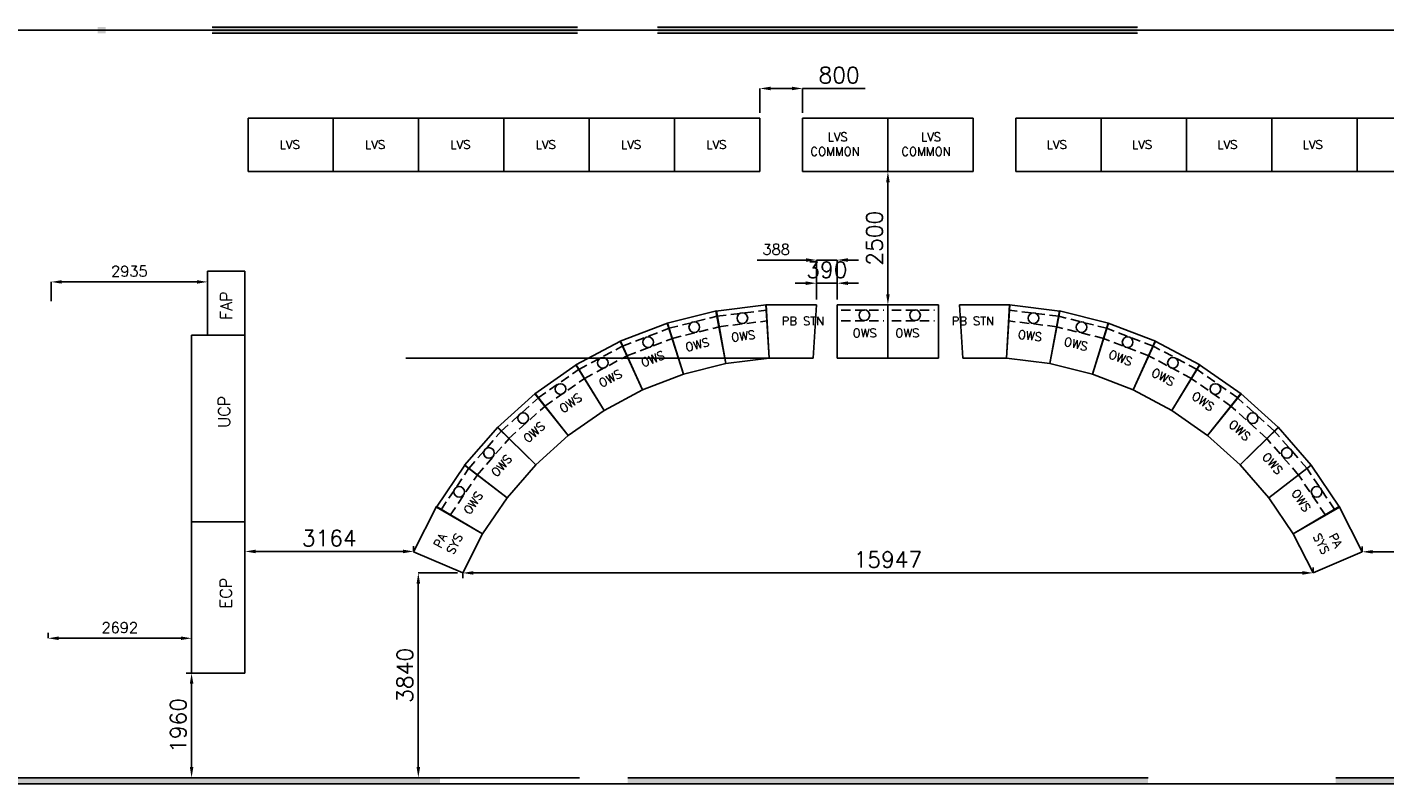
# Model space of a CAD drawing. Extents: x 361682 to 759535, y 756798 to 1113679.
# Tile 79 of 80: x 682576 to 708036, y 958454 to 972641. Entities that reach past the tile are written whole.
import ezdxf

# ---------------------------------------------------------------- set-up
doc = ezdxf.new("R2010")
doc.units = 0
doc.header["$LTSCALE"] = 700
doc.header["$MEASUREMENT"] = 0
doc.header["$PDMODE"] = 2
doc.header["$PDSIZE"] = -1
doc.linetypes.add('HIDDEN', pattern=[0.375, 0.25, -0.125])
doc.layers.get('0').update_dxf_attribs({"linetype": 'CONTINUOUS'})
doc.layers.get('DEFPOINTS').update_dxf_attribs({"linetype": 'CONTINUOUS'})
for name, color, linetype in [('GRID', 9, 'CONTINUOUS'), ('OWS', 7, 'CONTINUOUS'), ('PNL', 6, 'CONTINUOUS'), ('WALL', 7, 'CONTINUOUS'), ('WALLHATCH', 254, 'CONTINUOUS')]:
    doc.layers.add(name, color=color, linetype=linetype)
doc.styles.add('ROMANS', font='romans.shx')
doc.dimstyles.new('STANDARD$0', dxfattribs={"dimtxt": 200, "dimasz": 200, "dimexe": 0, "dimexo": 100, "dimgap": 100, "dimtad": 1, "dimdec": 0, "dimzin": 0, "dimdsep": 46, "dimtxsty": 'ROMANS', "dimcen": 0.09, "dimclrd": 256, "dimclre": 256, "dimclrt": 256, "dimadec": 0, "dimazin": 0, "dimtfac": 1, "dimtdec": 0, "dimtmove": 0, "dimatfit": 3, "dimfxl": 1, "dimtolj": 1, "dimtzin": 0, "dimlwd": -1, "dimlwe": -1, "dimarcsym": 0})

# ---------------------------------------------------------------- blocks, each defined once
blk = doc.blocks.new('*D933')
at = {"layer": 'DEFPOINTS', "color": 0, "transparency": 16777216}
for p in [(682967, 961183), (685659, 961183), (685659, 961183)]:
    blk.add_point(p, dxfattribs=at)
at = {"layer": 'OWS', "transparency": 16777216}
for p, q in [((682967, 961283), (682967, 961183)), ((683167, 961183), (685459, 961183)), ((685659, 961283), (685659, 961183))]:
    blk.add_line(p, q, dxfattribs=at)
for points in [[(683167, 961217), (683167, 961150), (682967, 961183)], [(685459, 961217), (685459, 961150), (685659, 961183)]]:
    blk.add_solid(points, dxfattribs=at)
at = {"layer": 'OWS', "transparency": 16777216, "insert": (684313, 961383), "char_height": 200, "attachment_point": 5, "style": 'ROMANS'}
blk.add_mtext('\\A1;2692', dxfattribs=at)
blk = doc.blocks.new('*D934')
at = {"layer": 'DEFPOINTS', "color": 0, "transparency": 16777216}
for p in [(686659, 962811), (689823, 962811), (686659, 962246)]:
    blk.add_point(p, dxfattribs=at)
at = {"layer": 'OWS', "transparency": 16777216}
for p, q in [((686659, 962346), (686659, 962811)), ((689623, 962811), (686859, 962811)), ((689823, 962911), (689823, 962811))]:
    blk.add_line(p, q, dxfattribs=at)
for points in [[(686859, 962844), (686859, 962778), (686659, 962811)], [(689623, 962844), (689623, 962778), (689823, 962811)]]:
    blk.add_solid(points, dxfattribs=at)
at = {"layer": 'OWS', "transparency": 16777216, "insert": (688241, 963061), "char_height": 300, "attachment_point": 5, "style": 'ROMANS'}
blk.add_mtext('\\A1;3164', dxfattribs=at)
blk = doc.blocks.new('*D935')
at = {"layer": 'DEFPOINTS', "color": 0, "transparency": 16777216}
for p in [(690744, 962408), (689911, 958569), (690373, 958569)]:
    blk.add_point(p, dxfattribs=at)
at = {"layer": 'OWS', "transparency": 16777216}
for p, q in [((690644, 962408), (689911, 962408)), ((689911, 962208), (689911, 958769)), ((690273, 958569), (689911, 958569))]:
    blk.add_line(p, q, dxfattribs=at)
for points in [[(689878, 962208), (689945, 962208), (689911, 962408)], [(689878, 958769), (689945, 958769), (689911, 958569)]]:
    blk.add_solid(points, dxfattribs=at)
at = {"layer": 'OWS', "transparency": 16777216, "insert": (689661, 960488), "char_height": 300, "attachment_point": 5, "rotation": 90, "style": 'ROMANS'}
blk.add_mtext('\\A1;3840', dxfattribs=at)
blk = doc.blocks.new('*D936')
at = {"layer": 'DEFPOINTS', "color": 0, "transparency": 16777216}
for p in [(690744, 962408), (706691, 962408), (706691, 962408)]:
    blk.add_point(p, dxfattribs=at)
at = {"layer": 'OWS', "transparency": 16777216}
for p, q in [((706691, 962508), (706691, 962408)), ((690744, 962308), (690744, 962408)), ((690944, 962408), (706491, 962408))]:
    blk.add_line(p, q, dxfattribs=at)
for points in [[(690944, 962442), (690944, 962375), (690744, 962408)], [(706491, 962442), (706491, 962375), (706691, 962408)]]:
    blk.add_solid(points, dxfattribs=at)
at = {"layer": 'OWS', "transparency": 16777216, "insert": (698717, 962658), "char_height": 300, "attachment_point": 5, "style": 'ROMANS'}
blk.add_mtext('\\A1;15947', dxfattribs=at)
blk = doc.blocks.new('*D937')
at = {"layer": 'DEFPOINTS', "color": 0, "transparency": 16777216}
for p in [(707611, 962804), (710775, 962804), (710775, 962804)]:
    blk.add_point(p, dxfattribs=at)
at = {"layer": 'OWS', "transparency": 16777216}
for p, q in [((707611, 962904), (707611, 962804)), ((707811, 962804), (710575, 962804)), ((710775, 962904), (710775, 962804))]:
    blk.add_line(p, q, dxfattribs=at)
for points in [[(707811, 962838), (707811, 962771), (707611, 962804)], [(710575, 962838), (710575, 962771), (710775, 962804)]]:
    blk.add_solid(points, dxfattribs=at)
at = {"layer": 'OWS', "transparency": 16777216, "insert": (709193, 963054), "char_height": 300, "attachment_point": 5, "style": 'ROMANS'}
blk.add_mtext('\\A1;3164', dxfattribs=at)
blk = doc.blocks.new('*D938')
at = {"layer": 'DEFPOINTS', "color": 0, "transparency": 16777216}
for p in [(685659, 960529), (685659, 958569), (685659, 958569)]:
    blk.add_point(p, dxfattribs=at)
at = {"layer": 'OWS', "transparency": 16777216}
for p, q in [((685559, 960529), (685659, 960529)), ((685659, 960329), (685659, 958769)), ((685559, 958569), (685659, 958569))]:
    blk.add_line(p, q, dxfattribs=at)
for points in [[(685626, 960329), (685693, 960329), (685659, 960529)], [(685626, 958769), (685693, 958769), (685659, 958569)]]:
    blk.add_solid(points, dxfattribs=at)
at = {"layer": 'OWS', "transparency": 16777216, "insert": (685409, 959549), "char_height": 300, "attachment_point": 5, "rotation": 90, "style": 'ROMANS'}
blk.add_mtext('\\A1;1960', dxfattribs=at)
blk = doc.blocks.new('*D939')
at = {"layer": 'DEFPOINTS', "color": 0, "transparency": 16777216}
for p in [(685959, 968069), (683025, 967865), (683025, 967401)]:
    blk.add_point(p, dxfattribs=at)
at = {"layer": 'OWS', "transparency": 16777216}
for p, q in [((683025, 967501), (683025, 967865)), ((685759, 967865), (683225, 967865)), ((685959, 967969), (685959, 967865))]:
    blk.add_line(p, q, dxfattribs=at)
for points in [[(683225, 967898), (683225, 967832), (683025, 967865)], [(685759, 967898), (685759, 967832), (685959, 967865)]]:
    blk.add_solid(points, dxfattribs=at)
at = {"layer": 'OWS', "transparency": 16777216, "insert": (684492, 968065), "char_height": 200, "attachment_point": 5, "style": 'ROMANS'}
blk.add_mtext('\\A1;2935', dxfattribs=at)
blk = doc.blocks.new('*D940')
at = {"layer": 'DEFPOINTS', "color": 0, "transparency": 16777216}
for p in [(697379, 968275), (697379, 967459), (697767, 967434)]:
    blk.add_point(p, dxfattribs=at)
at = {"layer": 'PNL', "transparency": 16777216}
for p, q in [((697179, 968275), (696265, 968275)), ((697379, 967559), (697379, 968275)), ((697767, 968275), (697379, 968275)), ((697767, 967534), (697767, 968275)), ((697967, 968275), (698167, 968275))]:
    blk.add_line(p, q, dxfattribs=at)
for points in [[(697179, 968308), (697179, 968241), (697379, 968275)], [(697967, 968308), (697967, 968241), (697767, 968275)]]:
    blk.add_solid(points, dxfattribs=at)
at = {"layer": 'PNL', "transparency": 16777216, "insert": (696622, 968475), "char_height": 200, "attachment_point": 5, "style": 'ROMANS'}
blk.add_mtext('\\A1;388', dxfattribs=at)
blk = doc.blocks.new('*D1511')
at = {"layer": 'DEFPOINTS', "color": 0, "transparency": 16777216}
for p in [(698717, 969934), (698717, 969934), (698717, 967434)]:
    blk.add_point(p, dxfattribs=at)
at = {"layer": 'OWS', "transparency": 16777216}
for p, q in [((698617, 969934), (698717, 969934)), ((698717, 967634), (698717, 969734)), ((698617, 967434), (698717, 967434))]:
    blk.add_line(p, q, dxfattribs=at)
for points in [[(698684, 969734), (698751, 969734), (698717, 969934)], [(698684, 967634), (698751, 967634), (698717, 967434)]]:
    blk.add_solid(points, dxfattribs=at)
at = {"layer": 'OWS', "transparency": 16777216, "insert": (698467, 968684), "char_height": 300, "attachment_point": 5, "rotation": 90, "style": 'ROMANS'}
blk.add_mtext('\\A1;2500', dxfattribs=at)
blk = doc.blocks.new('*D1519')
at = {"layer": 'DEFPOINTS', "color": 0, "transparency": 16777216}
for p in [(697767, 967841), (697378, 967434), (697767, 967434)]:
    blk.add_point(p, dxfattribs=at)
at = {"layer": 'OWS', "transparency": 16777216}
for p, q in [((697178, 967841), (696978, 967841)), ((697378, 967534), (697378, 967841)), ((697378, 967841), (697767, 967841)), ((697767, 967534), (697767, 967841)), ((697967, 967841), (698167, 967841))]:
    blk.add_line(p, q, dxfattribs=at)
for points in [[(697178, 967874), (697178, 967807), (697378, 967841)], [(697967, 967874), (697967, 967807), (697767, 967841)]]:
    blk.add_solid(points, dxfattribs=at)
at = {"layer": 'OWS', "transparency": 16777216, "insert": (697572, 968091), "char_height": 300, "attachment_point": 5, "style": 'ROMANS'}
blk.add_mtext('\\A1;390', dxfattribs=at)
blk = doc.blocks.new('*D1520')
at = {"layer": 'DEFPOINTS', "color": 0, "transparency": 16777216}
for p in [(697117, 971492), (696317, 970934), (697117, 970934)]:
    blk.add_point(p, dxfattribs=at)
at = {"layer": 'OWS', "transparency": 16777216}
for p, q in [((696317, 971034), (696317, 971492)), ((696517, 971492), (696917, 971492)), ((697117, 971034), (697117, 971492)), ((697117, 971492), (698289, 971492))]:
    blk.add_line(p, q, dxfattribs=at)
for points in [[(696517, 971525), (696517, 971458), (696317, 971492)], [(696917, 971525), (696917, 971458), (697117, 971492)]]:
    blk.add_solid(points, dxfattribs=at)
at = {"layer": 'OWS', "transparency": 16777216, "insert": (697803, 971742), "char_height": 300, "attachment_point": 5, "style": 'ROMANS'}
blk.add_mtext('\\A1;800', dxfattribs=at)

msp = doc.modelspace()

# ---------------------------------------------------------------- hatches: boundary and pattern name
at = {"layer": 'WALLHATCH'}
h = msp.add_hatch(dxfattribs=at)
h.set_pattern_fill('DOTS', color=2, scale=500)
h.set_pattern_definition([(0, (1120294.64, 157070.225), (15.625, 31.25), [0, -31.25])])
h.paths.add_polyline_path([(684047.2, 972583.7), (683897.2, 972583.7), (683897.2, 972526.2), (684047.2, 972526.2)])
h.paths.add_polyline_path([(684047.2, 972641.2), (683897.2, 972641.2), (683897.2, 972583.7), (684047.2, 972583.7)])
h.paths.add_polyline_path([(692897.2, 972583.7), (686047.2, 972583.7), (686047.2, 972526.2), (692897.2, 972526.2)])
h.paths.add_polyline_path([(692897.2, 972641.2), (686047.2, 972641.2), (686047.2, 972583.7), (692897.2, 972583.7)])
h.paths.add_polyline_path([(703397.2, 972583.7), (694397.2, 972583.7), (694397.2, 972526.2), (703397.2, 972526.2)])
h.paths.add_polyline_path([(703397.2, 972641.2), (703308.6, 972641.2), (694397.2, 972641.2), (694397.2, 972583.7), (703397.2, 972583.7)])
h = msp.add_hatch(dxfattribs=at)
h.set_pattern_fill('DOTS', color=2, scale=500)
h.set_pattern_definition([(0, (1120294.64, 157070.225), (15.625, 31.25), [0, -31.25])])
h.paths.add_polyline_path([(682967.2, 958568.7), (678157.2, 958568.7), (678157.2, 958453.7), (682967.2, 958453.7)])
h.paths.add_polyline_path([(690317.2, 958568.7), (682967.2, 958568.7), (682967.2, 958453.7), (690317.2, 958453.7)])
h.paths.add_polyline_path([(703597.2, 958568.7), (693837.2, 958568.7), (693837.2, 958453.7), (703597.2, 958453.7)])
h.paths.add_polyline_path([(715852.2, 958568.7), (707117.2, 958568.7), (707117.2, 958453.7), (715852.2, 958453.7)])

# ---------------------------------------------------------------- linework, layer by layer
for p, q in [((692897.2, 972641.2), (686047.2, 972641.2)), ((703397.2, 972641.2), (694397.2, 972641.2)), ((692897.2, 972526.2), (686047.2, 972526.2)), ((703397.2, 972526.2), (694397.2, 972526.2))]:
    msp.add_line(p, q)
at = {"layer": 'GRID', "color": 8}
msp.add_line((727654.6, 972583.7), (664167.2, 972583.7), dxfattribs=at)
at = {"layer": 'OWS'}
for p, q in [((686717.2, 969933.7), (686717.2, 970933.7)), ((686717.2, 970933.7), (688317.2, 970933.7)), ((686717.2, 969933.7), (686717.2, 970933.7)), ((688317.2, 970933.7), (689917.2, 970933.7)), ((688317.2, 969933.7), (688317.2, 970933.7)), ((688317.2, 969933.7), (688317.2, 970933.7)), ((689917.2, 970933.7), (691517.2, 970933.7)), ((689917.2, 969933.7), (689917.2, 970933.7)), ((689917.2, 969933.7), (689917.2, 970933.7)), ((691517.2, 970933.7), (693117.2, 970933.7)), ((691517.2, 969933.7), (691517.2, 970933.7)), ((691517.2, 969933.7), (691517.2, 970933.7)), ((693117.2, 970933.7), (694717.2, 970933.7)), ((693117.2, 969933.7), (693117.2, 970933.7)), ((693117.2, 969933.7), (693117.2, 970933.7)), ((694717.2, 970933.7), (696317.2, 970933.7)), ((694717.2, 969933.7), (694717.2, 970933.7)), ((694717.2, 969933.7), (694717.2, 970933.7)), ((696317.2, 969933.7), (696317.2, 970933.7)), ((697117.2, 970933.7), (698717.2, 970933.7)), ((697117.2, 969933.7), (697117.2, 970933.7)), ((697117.2, 969933.7), (697117.2, 970933.7)), ((698717.2, 969933.7), (698717.2, 970933.7)), ((700317.2, 970933.7), (698717.2, 970933.7)), ((700317.2, 969933.7), (700317.2, 970933.7)), ((700317.2, 969933.7), (700317.2, 970933.7)), ((702717.2, 970933.7), (701117.2, 970933.7)), ((701117.2, 969933.7), (701117.2, 970933.7)), ((702717.2, 969933.7), (702717.2, 970933.7)), ((704317.2, 970933.7), (702717.2, 970933.7)), ((702717.2, 969933.7), (702717.2, 970933.7)), ((704317.2, 969933.7), (704317.2, 970933.7)), ((705917.2, 970933.7), (704317.2, 970933.7)), ((704317.2, 969933.7), (704317.2, 970933.7)), ((705917.2, 969933.7), (705917.2, 970933.7)), ((707517.2, 970933.7), (705917.2, 970933.7)), ((705917.2, 969933.7), (705917.2, 970933.7)), ((707517.2, 969933.7), (707517.2, 970933.7)), ((709117.2, 970933.7), (707517.2, 970933.7)), ((707517.2, 969933.7), (707517.2, 970933.7)), ((686717.2, 969933.7), (688317.2, 969933.7)), ((688317.2, 969933.7), (689917.2, 969933.7)), ((689917.2, 969933.7), (691517.2, 969933.7)), ((691517.2, 969933.7), (693117.2, 969933.7)), ((693117.2, 969933.7), (694717.2, 969933.7)), ((694717.2, 969933.7), (696317.2, 969933.7)), ((697117.2, 969933.7), (698717.2, 969933.7)), ((700317.2, 969933.7), (698717.2, 969933.7)), ((700317.2, 969933.7), (698717.2, 969933.7)), ((702717.2, 969933.7), (701117.2, 969933.7)), ((704317.2, 969933.7), (702717.2, 969933.7)), ((705917.2, 969933.7), (704317.2, 969933.7)), ((707517.2, 969933.7), (705917.2, 969933.7)), ((709117.2, 969933.7), (707517.2, 969933.7))]:
    msp.add_line(p, q, dxfattribs=at)
at = {"layer": 'OWS', "color": 3}
for p, q in [((700317.2, 970933.7), (700317.2, 970483.7)), ((700317.2, 970933.7), (700317.2, 970483.7)), ((685959.4, 968068.6), (686659.4, 968068.6)), ((685959.4, 966868.6), (685959.4, 968068.6)), ((686659.4, 966868.6), (686659.4, 968068.6)), ((685659.4, 964028.6), (685659.4, 966868.6)), ((685659.4, 964028.6), (685659.4, 966868.6)), ((685659.4, 964028.6), (685659.4, 966868.6)), ((685659.4, 966868.6), (686659.4, 966868.6)), ((685659.4, 964028.6), (685659.4, 966868.6)), ((685659.4, 964028.6), (685659.4, 966868.6)), ((686659.4, 960528.6), (686659.4, 966868.6)), ((685659.4, 962028.6), (685659.4, 964028.6)), ((685659.4, 962028.6), (685659.4, 964028.6)), ((685659.4, 960528.6), (685659.4, 964028.6)), ((685659.4, 962028.6), (685659.4, 964028.6)), ((685659.4, 962028.6), (685659.4, 964028.6)), ((685659.4, 963368.6), (686659.4, 963368.6)), ((685659.4, 960528.6), (686659.4, 960528.6))]:
    msp.add_line(p, q, dxfattribs=at)
at = {"layer": 'OWS', "color": 4}
for p, q in [((694578.1, 967090), (695499.9, 967319.8)), ((695499.9, 967319.8), (695678.7, 966333.8)), ((701934.5, 967319.8), (701755.7, 966333.8)), ((702856.3, 967090), (701934.5, 967319.8)), ((694578.1, 967090), (694883.1, 966135.4)), ((702856.3, 967090), (702551.3, 966135.4)), ((692095, 965768.1), (692873.2, 966313)), ((692873.2, 966313), (693393.5, 965456.6)), ((694883.1, 966135.4), (695678.7, 966333.8)), ((702551.3, 966135.4), (701755.7, 966333.8)), ((704561.2, 966313), (704040.8, 965456.6)), ((705339.4, 965768.1), (704561.2, 966313)), ((692095, 965768.1), (692721.8, 964986.2)), ((705339.4, 965768.1), (704712.6, 964986.2)), ((692721.8, 964986.2), (693393.5, 965456.6)), ((704712.6, 964986.2), (704040.8, 965456.6)), ((690250.6, 963644.2), (690781.8, 964431.8)), ((690781.8, 964431.8), (691574.5, 963818.7)), ((706652.6, 964431.8), (705859.9, 963818.7)), ((707183.8, 963644.2), (706652.6, 964431.8)), ((691115.9, 963138.9), (691574.5, 963818.7)), ((706318.4, 963138.9), (705859.9, 963818.7)), ((690250.6, 963644.2), (691115.9, 963138.9)), ((707183.8, 963644.2), (706318.4, 963138.9))]:
    msp.add_line(p, q, dxfattribs=at)
at = {"layer": 'OWS', "color": 2}
for p, q in [((695492.3, 967318.4), (696435.3, 967434.2)), ((695492.3, 967318.4), (695678.7, 966333.8)), ((696427.6, 967433.7), (697377.6, 967433.7)), ((696427.6, 967433.7), (696492.6, 966433.7)), ((696435.3, 967434.2), (696492.6, 966433.7)), ((697377.6, 967433.7), (697312.6, 966433.7)), ((697767.2, 967433.7), (697767.2, 966433.7)), ((697767.2, 967433.7), (698717.2, 967433.7)), ((698717.2, 967433.7), (698717.2, 966433.7)), ((698717.2, 967433.7), (699667.2, 967433.7)), ((699667.2, 967433.7), (699667.2, 966433.7)), ((699667.2, 967433.7), (699667.2, 966433.7)), ((701006.8, 967433.7), (700056.8, 967433.7)), ((700056.8, 967433.7), (700121.8, 966433.7)), ((700999.1, 967434.2), (700941.8, 966433.7)), ((701006.8, 967433.7), (700941.8, 966433.7)), ((701942, 967318.4), (700999.1, 967434.2)), ((701942, 967318.4), (701755.7, 966333.8)), ((692866.7, 966309), (693705.5, 966755)), ((693705.5, 966755), (694117.6, 965841.5)), ((703728.9, 966755), (703316.8, 965841.5)), ((704567.7, 966309), (703728.9, 966755)), ((692866.7, 966309), (693393.5, 965456.6)), ((695678.7, 966333.8), (696492.6, 966433.7)), ((696492.6, 966433.7), (697312.6, 966433.7)), ((697767.2, 966433.7), (698717.2, 966433.7)), ((698717.2, 966433.7), (699667.2, 966433.7)), ((700941.8, 966433.7), (700121.8, 966433.7)), ((701755.7, 966333.8), (700941.8, 966433.7)), ((704567.7, 966309), (704040.8, 965456.6)), ((693393.5, 965456.6), (694117.6, 965841.5)), ((704040.8, 965456.6), (703316.8, 965841.5)), ((690777.1, 964425.7), (691400.4, 965142.7)), ((691400.4, 965142.7), (692112.5, 964437.5)), ((706034, 965142.7), (705321.9, 964437.5)), ((706657.3, 964425.7), (706034, 965142.7)), ((690777.1, 964425.7), (691574.5, 963818.7)), ((691574.5, 963818.7), (692112.5, 964437.5)), ((705859.9, 963818.7), (705321.9, 964437.5)), ((706657.3, 964425.7), (705859.9, 963818.7))]:
    msp.add_line(p, q, dxfattribs=at)
at = {"layer": 'OWS', "color": 2, "linetype": 'HIDDEN'}
for p, q in [((695511, 967219.9), (696441, 967334.1)), ((697842.2, 967333.7), (698642.2, 967333.7)), ((698792.2, 967333.7), (699592.2, 967333.7)), ((701923.4, 967219.9), (700993.4, 967334.1)), ((695548.3, 967023), (696452.5, 967134)), ((697842.2, 967133.7), (698642.2, 967133.7)), ((698792.2, 967133.7), (699592.2, 967133.7)), ((701886.1, 967023), (700981.9, 967134)), ((692919.4, 966223.8), (693746.7, 966663.6)), ((704515, 966223.8), (703687.7, 966663.6)), ((693024.7, 966053.3), (693829.1, 966481)), ((704409.7, 966053.3), (703605.3, 966481)), ((690856.9, 964365), (691471.6, 965072.1)), ((706577.5, 964365), (705962.8, 965072.1)), ((691016.3, 964243.6), (691614, 964931.1)), ((706418, 964243.6), (705820.4, 964931.1))]:
    msp.add_line(p, q, dxfattribs=at)
at = {"layer": 'OWS', "color": 1}
for p, q in [((693698.5, 966751.8), (694585.4, 967092.3)), ((694585.4, 967092.3), (694883.1, 966135.4)), ((702849, 967092.3), (702551.3, 966135.4)), ((703735.9, 966751.8), (702849, 967092.3)), ((693698.5, 966751.8), (694117.6, 965841.5)), ((703735.9, 966751.8), (703316.8, 965841.5)), ((694117.6, 965841.5), (694883.1, 966135.4)), ((703316.8, 965841.5), (702551.3, 966135.4)), ((691395, 965137.2), (692101, 965772.9)), ((692101, 965772.9), (692721.8, 964986.2)), ((705333.4, 965772.9), (704712.6, 964986.2)), ((706039.4, 965137.2), (705333.4, 965772.9)), ((691395, 965137.2), (692112.5, 964437.5)), ((692112.5, 964437.5), (692721.8, 964986.2)), ((705321.9, 964437.5), (704712.6, 964986.2)), ((706039.4, 965137.2), (705321.9, 964437.5))]:
    msp.add_line(p, q, dxfattribs=at)
at = {"layer": 'OWS', "color": 4, "linetype": 'HIDDEN'}
for p, q in [((694608.6, 966994.5), (695517.8, 967221.2)), ((694669.6, 966803.6), (695553.5, 967024)), ((702764.8, 966803.6), (701880.8, 967024)), ((702825.8, 966994.5), (701916.6, 967221.2)), ((692157.7, 965689.9), (692925.2, 966227.4)), ((692283.1, 965533.5), (693029.3, 966056.1)), ((705151.3, 965533.5), (704405.1, 966056.1)), ((705276.7, 965689.9), (704509.1, 966227.4)), ((690337.1, 963593.6), (690861.1, 964370.5)), ((690510.2, 963492.6), (691019.6, 964247.8)), ((706924.2, 963492.6), (706414.8, 964247.8)), ((707097.3, 963593.6), (706573.3, 964370.5))]:
    msp.add_line(p, q, dxfattribs=at)
at = {"layer": 'OWS', "color": 1, "linetype": 'HIDDEN'}
for p, q in [((693740.4, 966660.8), (694615.2, 966996.6)), ((693824.2, 966478.7), (694674.7, 966805.2)), ((703610.2, 966478.7), (702759.7, 966805.2)), ((703694, 966660.8), (702819.2, 966996.6)), ((691466.8, 965067.2), (692163.1, 965694.2)), ((691610.2, 964927.3), (692287.3, 965536.9)), ((705824.1, 964927.3), (705147.1, 965536.9)), ((705967.6, 965067.2), (705271.3, 965694.2))]:
    msp.add_line(p, q, dxfattribs=at)
at = {"layer": 'OWS', "color": 6}
for p, q in [((689823.2, 962804.3), (690254.4, 963650.8)), ((690254.4, 963650.8), (691115.9, 963138.9)), ((707179.9, 963650.8), (706318.4, 963138.9)), ((707611.2, 962804.3), (707179.9, 963650.8)), ((690743.7, 962408.2), (691115.9, 963138.9)), ((706690.7, 962408.2), (706318.4, 963138.9)), ((689823.2, 962804.3), (690743.7, 962408.2)), ((707611.2, 962804.3), (706690.7, 962408.2))]:
    msp.add_line(p, q, dxfattribs=at)
at = {"layer": 'OWS', "color": 2}
for centre in [(695987.4, 967183.8), (701446.9, 967183.8), (693372.2, 966347.5), (704062.2, 966347.5), (691235.1, 964656.9), (706199.2, 964656.9)]:
    msp.add_circle(centre, 100, dxfattribs=at)
at = {"layer": 'OWS'}
for centre in [(698276.4, 967239.7), (699226.4, 967239.7)]:
    msp.add_circle(centre, 100, dxfattribs=at)
at = {"layer": 'OWS', "color": 4}
for centre in [(695085.9, 967016.7), (702348.5, 967016.7), (692576.7, 965855.4), (704857.7, 965855.4), (690677, 963929.5), (706757.4, 963929.5)]:
    msp.add_circle(centre, 100, dxfattribs=at)
at = {"layer": 'OWS', "color": 1}
for centre in [(694221.4, 966733.9), (703213, 966733.9), (691877.8, 965310.9), (705556.6, 965310.9)]:
    msp.add_circle(centre, 100, dxfattribs=at)
at = {"layer": 'PNL', "color": 60}
msp.add_line((696902.6, 966433.7), (689679.9, 966433.7), dxfattribs=at)
at = {"layer": 'WALL'}
for p, q in [((677927.2, 958568.7), (692932.2, 958568.7)), ((677927.2, 958568.7), (690317.2, 958568.7)), ((677927.2, 958453.7), (716082.2, 958453.7)), ((678157.2, 958568.7), (690317.2, 958568.7)), ((693837.2, 958568.7), (703597.2, 958568.7)), ((707117.2, 958568.7), (715852.2, 958568.7)), ((707117.2, 958568.7), (712975.2, 958568.7))]:
    msp.add_line(p, q, dxfattribs=at)

# ---------------------------------------------------------------- texts
at = {"layer": 'OWS', "color": 2, "style": 'ROMANS'}
for s, rotation, p in [('LVS', 360, (697585.9, 970504.5)), ('LVS', 360, (699336.8, 970504.5)), ('LVS', 360, (687312.2, 970359.1)), ('LVS', 360, (688912.2, 970359.1)), ('LVS', 360, (690512.2, 970359.1)), ('LVS', 360, (692112.2, 970359.1)), ('LVS', 360, (693712.2, 970359.1)), ('LVS', 360, (695312.2, 970359.1)), ('COMMON', 360, (697264.1, 970229)), ('COMMON', 360, (698969.1, 970229)), ('OWS', 7, (695788.7, 966743)), ('OWS', 0, (698056.2, 966826.5)), ('OWS', 0, (698856.2, 966826.5)), ('OWS', 353, (701146.6, 966804.3)), ('OWS', 28, (693349.5, 965878)), ('OWS', 332, (703640.9, 966114.1)), ('OWS', 49, (691382.3, 964196.4)), ('OWS', 311, (705722.1, 964575.9))]:
    msp.add_text(s, height=160, rotation=rotation, dxfattribs=at).set_placement(p)
for p in [(701695.5, 970359.1), (703295.5, 970359.1), (704895.5, 970359.1), (706495.5, 970359.1)]:
    msp.add_text('LVS', height=160, dxfattribs=at).set_placement(p)
at = {"layer": 'OWS', "color": 4, "style": 'ROMANS'}
for rotation, p in [(14, (694942.3, 966555)), (346, (702004.1, 966676.6)), (35, (692626.8, 965399.2)), (325, (704395.7, 965687.6)), (56, (690879.2, 963490.3)), (304, (706274, 963907.2))]:
    msp.add_text('OWS', height=160, rotation=rotation, dxfattribs=at).set_placement(p)
at = {"layer": 'OWS', "color": 1, "style": 'ROMANS'}
for rotation, p in [(21, (694125.2, 966265.2)), (339, (702839.7, 966445.4)), (42, (691967.8, 964835.8)), (318, (705092.9, 965172.3))]:
    msp.add_text('OWS', height=160, rotation=rotation, dxfattribs=at).set_placement(p)
at = {"layer": 'OWS', "char_height": 220, "width": 1290.008, "attachment_point": 1, "rotation": 90, "style": 'ROMANS'}
for s, insert in [('FAP', (686198.9, 967152.7)), ('UCP', (686159.7, 965128.5)), ('ECP', (686192.9, 961743.5))]:
    msp.add_mtext(s, dxfattribs=dict(at, insert=insert))
at = {"layer": 'OWS', "color": 2, "char_height": 160, "width": 860.952, "style": 'ROMANS'}
for insert, attachment_point, rotation in [((696726, 967211.7), 1, 0), ((700708.4, 967211.7), 3, 360)]:
    msp.add_mtext('PB STN', dxfattribs=dict(at, insert=insert, attachment_point=attachment_point, rotation=rotation))
at = {"layer": 'OWS', "color": 6, "char_height": 160, "width": 413.509, "style": 'ROMANS'}
for insert, attachment_point, rotation in [((690190, 962933.9), 1, 63), ((707244.4, 962933.9), 3, 297)]:
    msp.add_mtext('PA SYS', dxfattribs=dict(at, insert=insert, attachment_point=attachment_point, rotation=rotation))

# ---------------------------------------------------------------- dimensions: what is measured, and where the dimension line sits
at = {"layer": 'OWS', "color": 7}
for base, p1, p2, override, picture, middle in [((697117.2, 971491.6), (696317.2, 970933.7), (697117.2, 970933.7), {"dimtxt": 300, "dimfxl": 0.5, "dimarcsym": 2}, '*D1520', (697802.9, 971741.6)), ((683024.7, 967865.1), (685959.4, 968068.6), (683024.7, 967401.4), {"dimfxl": 0.5, "dimarcsym": 2}, '*D939', (684492, 968065.1)), ((686659.4, 962811.1), (689823.2, 962811.1), (686659.4, 962246.4), {"dimtxt": 300, "dimfxl": 0.5, "dimarcsym": 2}, '*D934', (688241.3, 963061.1)), ((710775, 962804.3), (707611.2, 962804.3), (710775, 962804.3), {"dimtxt": 300, "dimfxl": 0.5, "dimarcsym": 2}, '*D937', (709193.1, 963054.3)), ((706690.7, 962408.2), (690743.7, 962408.2), (706690.7, 962408.2), {"dimtxt": 300, "dimgap": 100, "dimfxl": 0.5, "dimarcsym": 2}, '*D936', (698717.2, 962658.2)), ((685659.4, 961183.2), (682967.2, 961183.2), (685659.4, 961183.2), {"dimfxl": 0.5, "dimarcsym": 2}, '*D933', (684313.3, 961383.2))]:
    dim = msp.add_linear_dim(base=base, p1=p1, p2=p2, dimstyle='STANDARD$0', override=override, dxfattribs=at)
    dim.commit()
    dim.dimension.update_dxf_attribs({"geometry": picture, "text_midpoint": middle})
for base, p1, p2, picture, middle in [((698717.2, 969933.7), (698717.2, 967433.7), (698717.2, 969933.7), '*D1511', (698467.2, 968683.7)), ((689911.2193, 958568.7032), (690743.6741, 962408.2482), (690372.6494, 958568.7032), '*D935', (689661.2193, 960488.4757)), ((685659.4, 958568.7), (685659.4, 960528.6), (685659.4, 958568.7), '*D938', (685409.4, 959548.7))]:
    dim = msp.add_linear_dim(base=base, p1=p1, p2=p2, angle=90, dimstyle='STANDARD$0', override={"dimtxt": 300, "dimfxl": 0.5, "dimarcsym": 2}, dxfattribs=at)
    dim.commit()
    dim.dimension.update_dxf_attribs({"geometry": picture, "text_midpoint": middle})
dim = msp.add_linear_dim(base=(697767.2, 967840.8), p1=(697377.6, 967433.7), p2=(697767.2, 967433.7), dimstyle='STANDARD$0', override={"dimtxt": 300, "dimfxl": 0.5, "dimarcsym": 2}, dxfattribs=at)
dim.commit()
dim.dimension.update_dxf_attribs({"geometry": '*D1519', "text_midpoint": (697572.4, 967840.8), "dimtype": 160})
at = {"layer": 'PNL', "color": 60}
dim = msp.add_linear_dim(base=(697379.3, 968274.8), p1=(697767.2, 967433.7), p2=(697379.3, 967458.9), dimstyle='STANDARD$0', override={"dimfxl": 0.5, "dimarcsym": 2}, dxfattribs=at)
dim.commit()
dim.dimension.update_dxf_attribs({"geometry": '*D940', "text_midpoint": (696622.1, 968474.8)})

doc.saveas('drawing.dxf')
